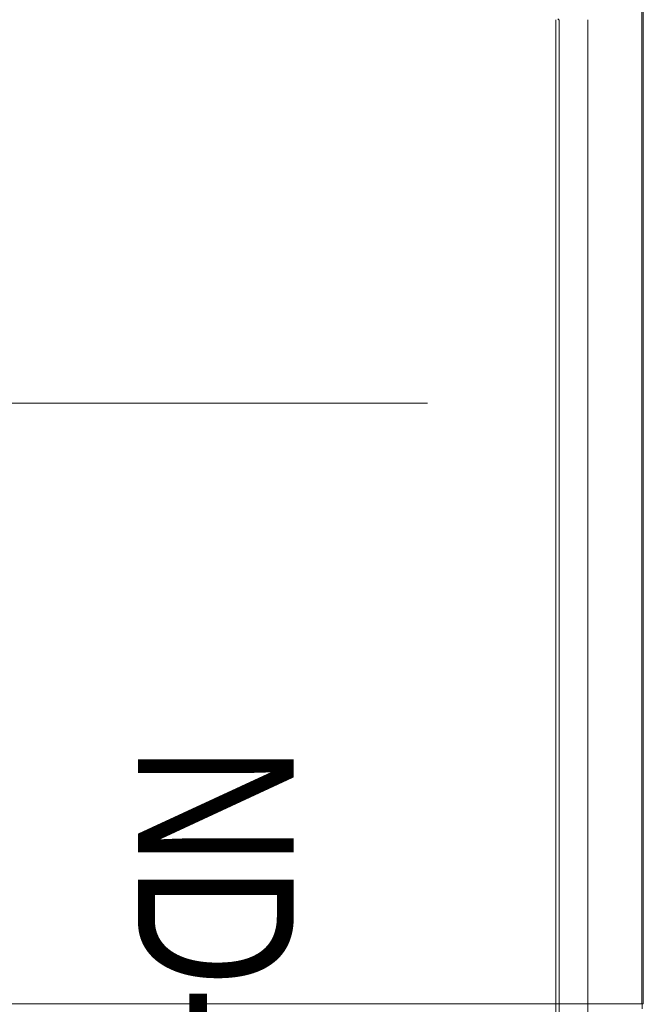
# Model space of a CAD drawing. Header units: millimetres. Extents: x -3034 to 546681, y -100001 to 133386.
# Tile 104 of 124: x 83192 to 83755, y -11984 to -11095. Entities that reach past the tile are written whole.
import ezdxf

# ---------------------------------------------------------------- set-up
doc = ezdxf.new("R2010")
doc.units = ezdxf.units.MM
doc.linetypes.add('ACAD_ISO03W100', pattern=[150, 60, -90])
for name, color, linetype in [('___INST__AR_podstawy', 3, 'Continuous'), ('ELEK CIENKIE', 80, 'Continuous'), ('ELEK ODGROMÓWKA', 214, 'Continuous')]:
    doc.layers.add(name, color=color, linetype=linetype)
doc.layers.add('HVAC_WENTYLACJA_ETYKIETY', color=3, linetype='Continuous', lineweight=18)
doc.layers.add('Visible', color=7, linetype='Continuous', lineweight=70)
doc.styles.add('DYN_DIM', font='txt')

# ---------------------------------------------------------------- blocks, each defined once
blk = doc.blocks.new('iglice')
at = {"layer": 'ELEK CIENKIE', "color": 232, "linetype": 'ACAD_ISO03W100', "ltscale": 3}
blk.add_circle((-27813.9, 9135.33), 7540, dxfattribs=at)
blk = doc.blocks.new('wentDACH')
at = {"color": 8, "linetype": 'Continuous', "lineweight": 9}
for p, q in [((-102280.52, 32463.47), (-102280.52, 31417.17)), ((-102279.32, 32463.47), (-102279.32, 31417.17)), ((-102356.27, 32306.8), (-102355.52, 32306.04)), ((-102280.52, 31417.17), (-103128.12, 31417.17)), ((-102280.52, 31417.17), (-102279.32, 31417.17)), ((-102280.52, 31416.92), (-102280.52, 31417.17)), ((-102280.32, 31417.17), (-102280.32, 31412.77))]:
    blk.add_line(p, q, dxfattribs=at)
at = {"color": 8, "lineweight": 9, "ltscale": 3}
for p, q in [((-102358.17, 30523.89), (-102358.17, 32306.05)), ((-102355.17, 30523.89), (-102355.17, 32306.04))]:
    blk.add_line(p, q, dxfattribs=at)
at = {"layer": 'Visible', "color": 8, "linetype": 'Continuous', "lineweight": 9, "ltscale": 3}
blk.add_line((-102329.33, 32306.05), (-102329.33, 30523.89), dxfattribs=at)
at = {"color": 8, "lineweight": 9, "style": 'DYN_DIM', "width": 0.8}
blk.add_text('ND-WD', height=140.623, rotation=270, dxfattribs=at).set_placement((-102735.46, 31650.42))

msp = doc.modelspace()

# ---------------------------------------------------------------- linework, layer by layer
at = {"layer": 'HVAC_WENTYLACJA_ETYKIETY'}
msp.add_lwpolyline([(81430.264, -11441.297), (83560.493, -11441.297)], dxfattribs=at)

# ---------------------------------------------------------------- block references
at = {"layer": '___INST__AR_podstawy', "color": 210, "lineweight": 40}
msp.add_blockref('wentDACH', (186034.592, -43400.942), dxfattribs=at)
at = {"layer": 'ELEK ODGROMÓWKA'}
msp.add_blockref('iglice', (111335.99, -24243.943), dxfattribs=at)

doc.saveas('drawing.dxf')
